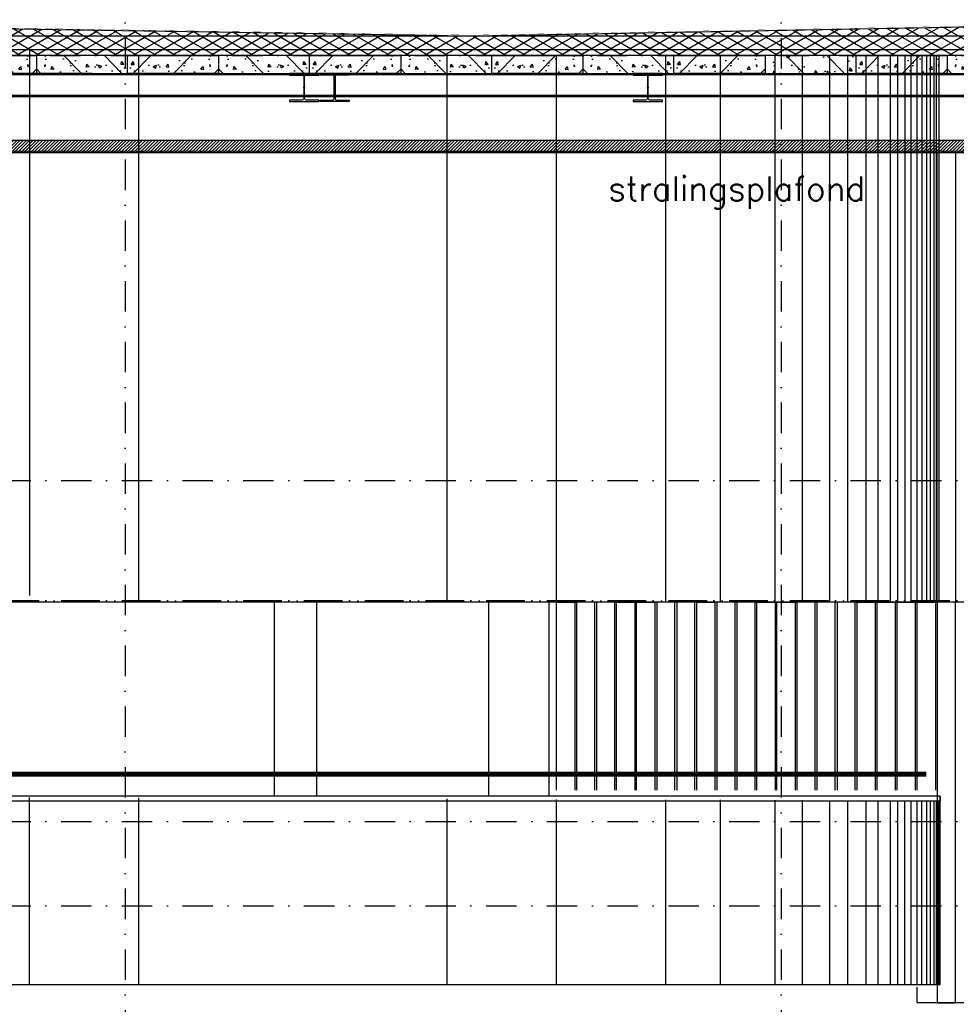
# Model space of a CAD drawing. Extents: x 0 to 317513, y 0 to 193913.
# Tile 21 of 105: x 186953 to 194666, y 94984 to 103090. Entities that reach past the tile are written whole.
import ezdxf

# ---------------------------------------------------------------- set-up
doc = ezdxf.new("R2010")
doc.units = 0
doc.header["$LTSCALE"] = 20
doc.header["$MEASUREMENT"] = 0
doc.header["$PDSIZE"] = -1
for name, pattern in [('DASHDOT', [25, 12.5, -6.25, 0, -6.25]), ('DD1', [2.66667, 1.66667, -0.5, 0, -0.5]), ('HIDDEN', [9.375, 6.25, -3.125])]:
    doc.linetypes.add(name, pattern=pattern)
for name, color, linetype in [('A--01A1_ACEER', 1, 'CONTINUOUS'), ('A--A21--_F-23-', 9, 'CONTINUOUS'), ('A--A23--_F--3-', 9, 'CONTINUOUS'), ('A--A42--_F--3-', 9, 'CONTINUOUS'), ('A--L13D3_VLOEREN', 3, 'CONTINUOUS'), ('A--L13DC4_VLOEREN', 4, 'HIDDEN'), ('A--L21--', 3, 'CONTINUOUS'), ('A--L21--_F-23-', 4, 'CONTINUOUS'), ('A--L22D1_BINNENWAND', 1, 'CONTINUOUS'), ('A--L22D2_BINNENWAND', 2, 'CONTINUOUS'), ('A--L22D3_BINNENWAND', 3, 'CONTINUOUS'), ('A--L28--', 7, 'CONTINUOUS'), ('A--L28--_F--3-', 1, 'CONTINUOUS'), ('A--L28D1_KONSTRUKTIES', 1, 'CONTINUOUS'), ('A--L31--', 2, 'CONTINUOUS'), ('A--L35D1_PLAFONDS', 1, 'CONTINUOUS'), ('A--L42--', 7, 'CONTINUOUS'), ('A--L42--_F--3-', 7, 'CONTINUOUS'), ('A--T$7A8-_STRAMIEN', 8, 'DASHDOT'), ('A--T01A-25_TEKST', 2, 'CONTINUOUS'), ('HOUTENAFDEKKER', 2, 'CONTINUOUS'), ('LEUNING', 10, 'CONTINUOUS'), ('PUIACHTERGROND', 9, 'CONTINUOUS'), ('RONDING', 8, 'CONTINUOUS'), ('STRAMIEN', 8, 'DD1'), ('X--LR---_CP', 7, 'CONTINUOUS')]:
    doc.layers.add(name, color=color, linetype=linetype)
doc.styles.add('HIEMSTRA', font='romans.shx')

# ---------------------------------------------------------------- blocks, each defined once
blk = doc.blocks.new('Q020495-')
at = {"layer": 'A--L28--_F--3-', "color": 4, "linetype": 'Continuous'}
blk.add_lwpolyline([(120, -115), (-120, -115), (-120, -103), (-15.75, -103, 0.4142136), (-3.75, -91), (-3.75, 91, 0.4142136), (-15.75, 103), (-120, 103), (-120, 115), (120, 115), (120, 103), (15.75, 103, 0.4142136), (3.75, 91), (3.75, -91, 0.4142136), (15.75, -103), (120, -103)], format="xyb", close=True, dxfattribs=at)
at = {"layer": 'X--LR---_CP'}
for p in [(-3.75, 0), (0, 0), (3.75, 0)]:
    blk.add_point(p, dxfattribs=at)
blk = doc.blocks.new('*U853')
at = {"layer": 'A--A42--_F--3-', "linetype": 'Continuous'}
h = blk.add_hatch(dxfattribs=at)
h.set_pattern_fill('ALFALINE', color=256, scale=40, angle=45, style=0)
h.set_pattern_definition([(90, (-184599.41, -102002.166), (-40, 7e-15), [])])
h.paths.add_polyline_path([(0, 0), (0, 6.2), (24103.9, 7.2), (24103.9, 1), (24103.9, -5.3), (0, -6.2)])
at = {"layer": 'A--L42--_F--3-', "color": 3, "linetype": 'Continuous'}
for points in [[(0, 0), (0, 6.2), (24103.9, 7.2), (24103.9, 1)], [(0, 0), (0, 6.2), (24103.9, 7.2), (24103.9, 1)], [(0, 0), (0, 6.2), (24103.9, 7.2), (24103.9, 1)], [(0, 0), (0, -6.2), (24103.9, -5.3), (24103.9, 1)]]:
    blk.add_lwpolyline(points, dxfattribs=at)

msp = doc.modelspace()

# ---------------------------------------------------------------- hatches: boundary and pattern name
at = {"layer": 'A--01A1_ACEER', "linetype": 'Continuous'}
h = msp.add_hatch(dxfattribs=at)
h.set_pattern_fill('ANSI31', color=256, scale=150, style=0)
h.set_pattern_definition([(45, (47684.831, 7400.002), (-13.2582521, 13.2582521), [])])
h.paths.add_polyline_path([(184199.4, 101995.9), (209157.3, 101995.9), (209157.3, 102095.9), (184199.4, 102095.9)])
at = {"layer": 'A--A21--_F-23-'}
h = msp.add_hatch(dxfattribs=at)
h.set_pattern_fill('ALFAISO', color=256, scale=80, angle=270, style=0, pattern_type=2)
h.set_pattern_definition([(210, (193102.26, 97310.8), (-40, 69.28203), []), (150, (193102.26, 97310.8), (40, 69.28203), [])])
h.paths.add_polyline_path([(184090.6, 103059.2), (190625.6, 102955.7), (190725.6, 102955.7), (196112.9, 103055.5), (201528.5, 102955.4), (201625.6, 102955.4), (209187, 103079.9), (209187, 102795.2), (184090.6, 102795.9)])
at = {"layer": 'A--A23--_F--3-'}
h = msp.add_hatch(dxfattribs=at)
h.set_pattern_fill('ALFABET', color=256, scale=40, angle=1, style=0, pattern_type=2)
h.set_pattern_definition([(46, (-25613.52, -110), (-172.64155, 166.718), []), (51, (-25613.52, -110), (287.29845, -20.08986), [30, -330]), (356, (-25613.52, -110), (-60.7431, 299.8624), [24, -264]), (101.4514, (-25589.58, -111.67), (226.55556, 279.77237), [25.49608, -280.45684]), (47.1842, (-25614.9, -30), (427.9869, -58.74715), [45, -495]), (97.6356, (-25579.25, -34.9), (367.00786, 396.11265), [38.2441, -420.6852]), (352.1842, (-25614.9, -30), (367.00755, 396.1129), [36, -396]), (22, (-25574.57, -49.3), (241.53712, -156.85604), [30, -330]), (327, (-25574.57, -49.3), (92.24906, 291.7144), [24, -264]), (72.4514, (-25554.44, -62.38), (333.7863, 134.8581), [25.49608, -280.45684]), (38.5, (-25613.52, -110), (2.53928, 133.22215), [0, -260.8, 0, -268, 0, -265]), (8.5, (-25613.52, -110), (102.458415, 159.577135), [0, -152.8, 0, -254.8, 0, -101]), (328.5, (-25702.7, -111.56), (213.65391, -5.29398), [0, -100, 0, -312, 0, -414]), (318.5, (-25742.7, -112.25), (232.54011, 44.1071), [0, -130, 0, -207.2, 0, -294]), (318.5, (-25742.7, -112.25), (232.54011, 44.1071), [0, -130, 0, -207.2, 0, -294])])
h.paths.add_polyline_path([(187090.6, 102645.9), (186340.6, 102645.9), (186340.6, 102795.9), (187090.6, 102795.9)])
h = msp.add_hatch(dxfattribs=at)
h.set_pattern_fill('ALFABET', color=256, scale=40, angle=1, style=0, pattern_type=2)
h.set_pattern_definition([(134, (399794.7, -110), (172.64155, 166.718), []), (129, (399794.7, -110), (-287.29845, -20.08986), [30, -330]), (184, (399794.7, -110), (60.7431, 299.8624), [24, -264]), (78.5486, (399770.76, -111.67), (-226.55556, 279.77237), [25.49608, -280.45684]), (132.8158, (399796.1, -30), (-427.9869, -58.74715), [45, -495]), (82.3644, (399760.43, -34.9), (-367.00786, 396.11265), [38.2441, -420.6852]), (187.8158, (399796.1, -30), (-367.00755, 396.1129), [36, -396]), (158, (399755.75, -49.3), (-241.53712, -156.85604), [30, -330]), (213, (399755.75, -49.3), (-92.24906, 291.7144), [24, -264]), (107.5486, (399735.62, -62.38), (-333.7863, 134.8581), [25.49608, -280.45684]), (141.5, (399794.7, -110), (-2.53928, 133.22215), [0, -260.8, 0, -268, 0, -265]), (171.5, (399794.7, -110), (-102.458415, 159.577135), [0, -152.8, 0, -254.8, 0, -101]), (211.5, (399883.88, -111.56), (-213.65391, -5.29398), [0, -100, 0, -312, 0, -414]), (221.5, (399923.88, -112.25), (-232.54011, 44.1071), [0, -130, 0, -207.2, 0, -294]), (221.5, (399923.88, -112.25), (-232.54011, 44.1071), [0, -130, 0, -207.2, 0, -294])])
h.paths.add_polyline_path([(187090.6, 102645.9), (187840.6, 102645.9), (187840.6, 102795.9), (187090.6, 102795.9)])
h = msp.add_hatch(dxfattribs=at)
h.set_pattern_fill('ALFABET', color=256, scale=40, angle=1, style=0, pattern_type=2)
h.set_pattern_definition([(46, (-24113.52, -110), (-172.64155, 166.718), []), (51, (-24113.52, -110), (287.29845, -20.08986), [30, -330]), (356, (-24113.52, -110), (-60.7431, 299.8624), [24, -264]), (101.4514, (-24089.58, -111.67), (226.55556, 279.77237), [25.49608, -280.45684]), (47.1842, (-24114.9, -30), (427.9869, -58.74715), [45, -495]), (97.6356, (-24079.25, -34.9), (367.00786, 396.11265), [38.2441, -420.6852]), (352.1842, (-24114.9, -30), (367.00755, 396.1129), [36, -396]), (22, (-24074.57, -49.3), (241.53712, -156.85604), [30, -330]), (327, (-24074.57, -49.3), (92.24906, 291.7144), [24, -264]), (72.4514, (-24054.44, -62.38), (333.7863, 134.8581), [25.49608, -280.45684]), (38.5, (-24113.52, -110), (2.53928, 133.22215), [0, -260.8, 0, -268, 0, -265]), (8.5, (-24113.52, -110), (102.458415, 159.577135), [0, -152.8, 0, -254.8, 0, -101]), (328.5, (-24202.7, -111.56), (213.65391, -5.29398), [0, -100, 0, -312, 0, -414]), (318.5, (-24242.7, -112.25), (232.54011, 44.1071), [0, -130, 0, -207.2, 0, -294]), (318.5, (-24242.7, -112.25), (232.54011, 44.1071), [0, -130, 0, -207.2, 0, -294])])
h.paths.add_polyline_path([(188590.6, 102645.9), (187840.6, 102645.9), (187840.6, 102795.9), (188590.6, 102795.9)])
h = msp.add_hatch(dxfattribs=at)
h.set_pattern_fill('ALFABET', color=256, scale=40, angle=1, style=0, pattern_type=2)
h.set_pattern_definition([(134, (401294.7, -110), (172.64155, 166.718), []), (129, (401294.7, -110), (-287.29845, -20.08986), [30, -330]), (184, (401294.7, -110), (60.7431, 299.8624), [24, -264]), (78.5486, (401270.76, -111.67), (-226.55556, 279.77237), [25.49608, -280.45684]), (132.8158, (401296.1, -30), (-427.9869, -58.74715), [45, -495]), (82.3644, (401260.43, -34.9), (-367.00786, 396.11265), [38.2441, -420.6852]), (187.8158, (401296.1, -30), (-367.00755, 396.1129), [36, -396]), (158, (401255.75, -49.3), (-241.53712, -156.85604), [30, -330]), (213, (401255.75, -49.3), (-92.24906, 291.7144), [24, -264]), (107.5486, (401235.62, -62.38), (-333.7863, 134.8581), [25.49608, -280.45684]), (141.5, (401294.7, -110), (-2.53928, 133.22215), [0, -260.8, 0, -268, 0, -265]), (171.5, (401294.7, -110), (-102.458415, 159.577135), [0, -152.8, 0, -254.8, 0, -101]), (211.5, (401383.88, -111.56), (-213.65391, -5.29398), [0, -100, 0, -312, 0, -414]), (221.5, (401423.88, -112.25), (-232.54011, 44.1071), [0, -130, 0, -207.2, 0, -294]), (221.5, (401423.88, -112.25), (-232.54011, 44.1071), [0, -130, 0, -207.2, 0, -294])])
h.paths.add_polyline_path([(188590.6, 102645.9), (189340.6, 102645.9), (189340.6, 102795.9), (188590.6, 102795.9)])
h = msp.add_hatch(dxfattribs=at)
h.set_pattern_fill('ALFABET', color=256, scale=40, angle=1, style=0, pattern_type=2)
h.set_pattern_definition([(46, (-22613.52, -110), (-172.64155, 166.718), []), (51, (-22613.52, -110), (287.29845, -20.08986), [30, -330]), (356, (-22613.52, -110), (-60.7431, 299.8624), [24, -264]), (101.4514, (-22589.58, -111.67), (226.55556, 279.77237), [25.49608, -280.45684]), (47.1842, (-22614.9, -30), (427.9869, -58.74715), [45, -495]), (97.6356, (-22579.25, -34.9), (367.00786, 396.11265), [38.2441, -420.6852]), (352.1842, (-22614.9, -30), (367.00755, 396.1129), [36, -396]), (22, (-22574.57, -49.3), (241.53712, -156.85604), [30, -330]), (327, (-22574.57, -49.3), (92.24906, 291.7144), [24, -264]), (72.4514, (-22554.44, -62.38), (333.7863, 134.8581), [25.49608, -280.45684]), (38.5, (-22613.52, -110), (2.53928, 133.22215), [0, -260.8, 0, -268, 0, -265]), (8.5, (-22613.52, -110), (102.458415, 159.577135), [0, -152.8, 0, -254.8, 0, -101]), (328.5, (-22702.7, -111.56), (213.65391, -5.29398), [0, -100, 0, -312, 0, -414]), (318.5, (-22742.7, -112.25), (232.54011, 44.1071), [0, -130, 0, -207.2, 0, -294]), (318.5, (-22742.7, -112.25), (232.54011, 44.1071), [0, -130, 0, -207.2, 0, -294])])
h.paths.add_polyline_path([(190090.6, 102645.9), (189340.6, 102645.9), (189340.6, 102795.9), (190090.6, 102795.9)])
h = msp.add_hatch(dxfattribs=at)
h.set_pattern_fill('ALFABET', color=256, scale=40, angle=1, style=0, pattern_type=2)
h.set_pattern_definition([(134, (402794.7, -110.22), (172.64155, 166.718), []), (129, (402794.7, -110.22), (-287.29845, -20.08986), [30, -330]), (184, (402794.7, -110.22), (60.7431, 299.8624), [24, -264]), (78.5486, (402770.76, -111.9), (-226.55556, 279.77237), [25.49608, -280.45684]), (132.8158, (402796.1, -30.24), (-427.9869, -58.74715), [45, -495]), (82.3644, (402760.43, -35.13), (-367.00786, 396.11265), [38.2441, -420.6852]), (187.8158, (402796.1, -30.24), (-367.00755, 396.1129), [36, -396]), (158, (402755.75, -49.53), (-241.53712, -156.85604), [30, -330]), (213, (402755.75, -49.53), (-92.24906, 291.7144), [24, -264]), (107.5486, (402735.62, -62.6), (-333.7863, 134.8581), [25.49608, -280.45684]), (141.5, (402794.7, -110.22), (-2.53928, 133.22215), [0, -260.8, 0, -268, 0, -265]), (171.5, (402794.7, -110.22), (-102.458415, 159.577135), [0, -152.8, 0, -254.8, 0, -101]), (211.5, (402883.89, -111.78), (-213.65391, -5.29398), [0, -100, 0, -312, 0, -414]), (221.5, (402923.88, -112.48), (-232.54011, 44.1071), [0, -130, 0, -207.2, 0, -294]), (221.5, (402923.88, -112.48), (-232.54011, 44.1071), [0, -130, 0, -207.2, 0, -294])])
h.paths.add_polyline_path([(190090.6, 102645.7), (190840.6, 102645.7), (190840.6, 102795.7), (190090.6, 102795.7)])
h = msp.add_hatch(dxfattribs=at)
h.set_pattern_fill('ALFABET', color=256, scale=40, angle=1, style=0, pattern_type=2)
h.set_pattern_definition([(46, (-21113.52, -110.22), (-172.64155, 166.718), []), (51, (-21113.52, -110.22), (287.29845, -20.08986), [30, -330]), (356, (-21113.52, -110.22), (-60.7431, 299.8624), [24, -264]), (101.4514, (-21089.57, -111.9), (226.55556, 279.77237), [25.49608, -280.45684]), (47.1842, (-21114.9, -30.24), (427.9869, -58.74715), [45, -495]), (97.6356, (-21079.25, -35.13), (367.00786, 396.11265), [38.2441, -420.6852]), (352.1842, (-21114.9, -30.24), (367.00755, 396.1129), [36, -396]), (22, (-21074.57, -49.53), (241.53712, -156.85604), [30, -330]), (327, (-21074.57, -49.53), (92.24906, 291.7144), [24, -264]), (72.4514, (-21054.44, -62.6), (333.7863, 134.8581), [25.49608, -280.45684]), (38.5, (-21113.52, -110.22), (2.53928, 133.22215), [0, -260.8, 0, -268, 0, -265]), (8.5, (-21113.52, -110.22), (102.458415, 159.577135), [0, -152.8, 0, -254.8, 0, -101]), (328.5, (-21202.7, -111.78), (213.65391, -5.29398), [0, -100, 0, -312, 0, -414]), (318.5, (-21242.7, -112.48), (232.54011, 44.1071), [0, -130, 0, -207.2, 0, -294]), (318.5, (-21242.7, -112.48), (232.54011, 44.1071), [0, -130, 0, -207.2, 0, -294])])
h.paths.add_polyline_path([(191590.6, 102645.7), (190840.6, 102645.7), (190840.6, 102795.7), (191590.6, 102795.7)])
h = msp.add_hatch(dxfattribs=at)
h.set_pattern_fill('ALFABET', color=256, scale=40, angle=1, style=0, pattern_type=2)
h.set_pattern_definition([(134, (404294.7, -110.22), (172.64155, 166.718), []), (129, (404294.7, -110.22), (-287.29845, -20.08986), [30, -330]), (184, (404294.7, -110.22), (60.7431, 299.8624), [24, -264]), (78.5486, (404270.76, -111.9), (-226.55556, 279.77237), [25.49608, -280.45684]), (132.8158, (404296.1, -30.24), (-427.9869, -58.74715), [45, -495]), (82.3644, (404260.43, -35.13), (-367.00786, 396.11265), [38.2441, -420.6852]), (187.8158, (404296.1, -30.24), (-367.00755, 396.1129), [36, -396]), (158, (404255.75, -49.53), (-241.53712, -156.85604), [30, -330]), (213, (404255.75, -49.53), (-92.24906, 291.7144), [24, -264]), (107.5486, (404235.62, -62.6), (-333.7863, 134.8581), [25.49608, -280.45684]), (141.5, (404294.7, -110.22), (-2.53928, 133.22215), [0, -260.8, 0, -268, 0, -265]), (171.5, (404294.7, -110.22), (-102.458415, 159.577135), [0, -152.8, 0, -254.8, 0, -101]), (211.5, (404383.89, -111.78), (-213.65391, -5.29398), [0, -100, 0, -312, 0, -414]), (221.5, (404423.88, -112.48), (-232.54011, 44.1071), [0, -130, 0, -207.2, 0, -294]), (221.5, (404423.88, -112.48), (-232.54011, 44.1071), [0, -130, 0, -207.2, 0, -294])])
h.paths.add_polyline_path([(191590.6, 102645.7), (192340.6, 102645.7), (192340.6, 102795.7), (191590.6, 102795.7)])
h = msp.add_hatch(dxfattribs=at)
h.set_pattern_fill('ALFABET', color=256, scale=40, angle=1, style=0, pattern_type=2)
h.set_pattern_definition([(46, (-19613.52, -110), (-172.64155, 166.718), []), (51, (-19613.52, -110), (287.29845, -20.08986), [30, -330]), (356, (-19613.52, -110), (-60.7431, 299.8624), [24, -264]), (101.4514, (-19589.58, -111.67), (226.55556, 279.77237), [25.49608, -280.45684]), (47.1842, (-19614.9, -30), (427.9869, -58.74715), [45, -495]), (97.6356, (-19579.25, -34.9), (367.00786, 396.11265), [38.2441, -420.6852]), (352.1842, (-19614.9, -30), (367.00755, 396.1129), [36, -396]), (22, (-19574.57, -49.3), (241.53712, -156.85604), [30, -330]), (327, (-19574.57, -49.3), (92.24906, 291.7144), [24, -264]), (72.4514, (-19554.44, -62.38), (333.7863, 134.8581), [25.49608, -280.45684]), (38.5, (-19613.52, -110), (2.53928, 133.22215), [0, -260.8, 0, -268, 0, -265]), (8.5, (-19613.52, -110), (102.458415, 159.577135), [0, -152.8, 0, -254.8, 0, -101]), (328.5, (-19702.7, -111.56), (213.65391, -5.29398), [0, -100, 0, -312, 0, -414]), (318.5, (-19742.7, -112.25), (232.54011, 44.1071), [0, -130, 0, -207.2, 0, -294]), (318.5, (-19742.7, -112.25), (232.54011, 44.1071), [0, -130, 0, -207.2, 0, -294])])
h.paths.add_polyline_path([(193090.6, 102645.9), (192340.6, 102645.9), (192340.6, 102795.9), (193090.6, 102795.9)])
h = msp.add_hatch(dxfattribs=at)
h.set_pattern_fill('ALFABET', color=256, scale=40, angle=1, style=0, pattern_type=2)
h.set_pattern_definition([(134, (405794.7, -162.16), (172.64155, 166.718), []), (129, (405794.7, -162.16), (-287.29845, -20.08986), [30, -330]), (184, (405794.7, -162.16), (60.7431, 299.8624), [24, -264]), (78.5486, (405770.76, -163.84), (-226.55556, 279.77237), [25.49608, -280.45684]), (132.8158, (405796.1, -82.17), (-427.9869, -58.74715), [45, -495]), (82.3644, (405760.43, -87.07), (-367.00786, 396.11265), [38.2441, -420.6852]), (187.8158, (405796.1, -82.17), (-367.00755, 396.1129), [36, -396]), (158, (405755.75, -101.47), (-241.53712, -156.85604), [30, -330]), (213, (405755.75, -101.47), (-92.24906, 291.7144), [24, -264]), (107.5486, (405735.62, -114.55), (-333.7863, 134.8581), [25.49608, -280.45684]), (141.5, (405794.7, -162.16), (-2.53928, 133.22215), [0, -260.8, 0, -268, 0, -265]), (171.5, (405794.7, -162.16), (-102.458415, 159.577135), [0, -152.8, 0, -254.8, 0, -101]), (211.5, (405883.88, -163.72), (-213.65391, -5.29398), [0, -100, 0, -312, 0, -414]), (221.5, (405923.88, -164.42), (-232.54011, 44.1071), [0, -130, 0, -207.2, 0, -294]), (221.5, (405923.88, -164.42), (-232.54011, 44.1071), [0, -130, 0, -207.2, 0, -294])])
h.paths.add_polyline_path([(193090.6, 102645.9), (193840.6, 102645.9), (193840.6, 102795.9), (193090.6, 102795.9)])
h = msp.add_hatch(dxfattribs=at)
h.set_pattern_fill('ALFABET', color=256, scale=40, angle=1, style=0, pattern_type=2)
h.set_pattern_definition([(46, (-18113.52, -110), (-172.64155, 166.718), []), (51, (-18113.52, -110), (287.29845, -20.08986), [30, -330]), (356, (-18113.52, -110), (-60.7431, 299.8624), [24, -264]), (101.4514, (-18089.58, -111.67), (226.55556, 279.77237), [25.49608, -280.45684]), (47.1842, (-18114.9, -30), (427.9869, -58.74715), [45, -495]), (97.6356, (-18079.25, -34.9), (367.00786, 396.11265), [38.2441, -420.6852]), (352.1842, (-18114.9, -30), (367.00755, 396.1129), [36, -396]), (22, (-18074.57, -49.3), (241.53712, -156.85604), [30, -330]), (327, (-18074.57, -49.3), (92.24906, 291.7144), [24, -264]), (72.4514, (-18054.44, -62.38), (333.7863, 134.8581), [25.49608, -280.45684]), (38.5, (-18113.52, -110), (2.53928, 133.22215), [0, -260.8, 0, -268, 0, -265]), (8.5, (-18113.52, -110), (102.458415, 159.577135), [0, -152.8, 0, -254.8, 0, -101]), (328.5, (-18202.7, -111.56), (213.65391, -5.29398), [0, -100, 0, -312, 0, -414]), (318.5, (-18242.7, -112.25), (232.54011, 44.1071), [0, -130, 0, -207.2, 0, -294]), (318.5, (-18242.7, -112.25), (232.54011, 44.1071), [0, -130, 0, -207.2, 0, -294])])
h.paths.add_polyline_path([(194590.6, 102645.9), (193840.6, 102645.9), (193840.6, 102795.9), (194590.6, 102795.9)])
h = msp.add_hatch(dxfattribs=at)
h.set_pattern_fill('ALFABET', color=256, scale=40, angle=1, style=0, pattern_type=2)
h.set_pattern_definition([(134, (407294.7, -110), (172.64155, 166.718), []), (129, (407294.7, -110), (-287.29845, -20.08986), [30, -330]), (184, (407294.7, -110), (60.7431, 299.8624), [24, -264]), (78.5486, (407270.76, -111.67), (-226.55556, 279.77237), [25.49608, -280.45684]), (132.8158, (407296.1, -30), (-427.9869, -58.74715), [45, -495]), (82.3644, (407260.43, -34.9), (-367.00786, 396.11265), [38.2441, -420.6852]), (187.8158, (407296.1, -30), (-367.00755, 396.1129), [36, -396]), (158, (407255.75, -49.3), (-241.53712, -156.85604), [30, -330]), (213, (407255.75, -49.3), (-92.24906, 291.7144), [24, -264]), (107.5486, (407235.62, -62.38), (-333.7863, 134.8581), [25.49608, -280.45684]), (141.5, (407294.7, -110), (-2.53928, 133.22215), [0, -260.8, 0, -268, 0, -265]), (171.5, (407294.7, -110), (-102.458415, 159.577135), [0, -152.8, 0, -254.8, 0, -101]), (211.5, (407383.88, -111.56), (-213.65391, -5.29398), [0, -100, 0, -312, 0, -414]), (221.5, (407423.88, -112.25), (-232.54011, 44.1071), [0, -130, 0, -207.2, 0, -294]), (221.5, (407423.88, -112.25), (-232.54011, 44.1071), [0, -130, 0, -207.2, 0, -294])])
h.paths.add_polyline_path([(194590.6, 102645.9), (195340.6, 102645.9), (195340.6, 102795.9), (194590.6, 102795.9)])

# ---------------------------------------------------------------- linework, layer by layer
at = {"layer": 'A--L13D3_VLOEREN'}
for p, q in [((168057.3, 102960), (209187, 102955.2)), ((168047.3, 102844.2), (209187, 102845.2))]:
    msp.add_line(p, q, dxfattribs=at)
at = {"layer": 'A--L13DC4_VLOEREN', "const_width": 1}
msp.add_lwpolyline([(186365.1, 103027.8), (184090.6, 103064.2), (190675.6, 102958.7), (196112.1, 103058.5), (201577.1, 102958.4), (209189.5, 103083.1), (201575.6, 102962.7), (196111.7, 103062.3), (193862.7, 103020.8), (190675.6, 102963), (185832, 103036.3), (184090.6, 103064.2), (184090.6, 103064.2), (184090.6, 103064.2), (180622.3, 102964.8), (175242.7, 103064.2), (169822.3, 102965.1), (168065.1, 102994.8), (168061.1, 102994.8), (168061, 103061.7)], dxfattribs=at)
at = {"layer": 'A--L21--'}
msp.add_lwpolyline([(184090.6, 103059.2), (190625.6, 102955.7), (190725.6, 102955.7), (196112.9, 103055.5), (201528.5, 102955.4), (201625.6, 102955.4), (201625.6, 102955.4), (209187, 103079.9), (209187, 102795.2), (184090.6, 102795.9)], close=True, dxfattribs=at)
at = {"layer": 'A--L21--_F-23-', "linetype": 'Continuous'}
for points in [[(187090.6, 102645.9), (186340.6, 102645.9), (186340.6, 102795.9), (187090.6, 102795.9)], [(187090.6, 102645.9), (187840.6, 102645.9), (187840.6, 102795.9), (187090.6, 102795.9)], [(188590.6, 102645.9), (187840.6, 102645.9), (187840.6, 102795.9), (188590.6, 102795.9)], [(188590.6, 102645.9), (189340.6, 102645.9), (189340.6, 102795.9), (188590.6, 102795.9)], [(190090.6, 102645.9), (189340.6, 102645.9), (189340.6, 102795.9), (190090.6, 102795.9)], [(190090.6, 102645.7), (190840.6, 102645.7), (190840.6, 102795.7), (190090.6, 102795.7)], [(191590.6, 102645.7), (190840.6, 102645.7), (190840.6, 102795.7), (191590.6, 102795.7)], [(191590.6, 102645.7), (192340.6, 102645.7), (192340.6, 102795.7), (191590.6, 102795.7)], [(193090.6, 102645.9), (192340.6, 102645.9), (192340.6, 102795.9), (193090.6, 102795.9)], [(193090.6, 102645.9), (193840.6, 102645.9), (193840.6, 102795.9), (193090.6, 102795.9)], [(194590.6, 102645.9), (193840.6, 102645.9), (193840.6, 102795.9), (194590.6, 102795.9)], [(194590.6, 102645.9), (195340.6, 102645.9), (195340.6, 102795.9), (194590.6, 102795.9)]]:
    msp.add_lwpolyline(points, close=True, dxfattribs=at)
at = {"layer": 'A--L22D1_BINNENWAND'}
for points in [[(194508.3, 101995.9), (194658.3, 101995.9), (194658.3, 98295.9), (194508.3, 98295.9)], [(194508.3, 94997.3), (194658.3, 94997.3), (194658.3, 98295.9), (194508.3, 98295.9)]]:
    msp.add_lwpolyline(points, close=True, dxfattribs=at)
for points in [[(191373.3, 96747.5), (191373.3, 98295.9), (191523.3, 98295.9), (191523.3, 96747.6)], [(191688.3, 96747.6), (191688.3, 98295.9), (191538.3, 98295.9), (191538.3, 96747.6)], [(191853.3, 96747.6), (191853.3, 98295.9), (191703.3, 98295.9), (191703.3, 96747.6)], [(191868.3, 96747.6), (191868.3, 98295.9), (192018.3, 98295.9), (192018.3, 96747.7)], [(192033.3, 96747.7), (192033.3, 98295.9), (192183.3, 98295.9), (192183.3, 96747.7)], [(192348.3, 96747.7), (192348.3, 98295.9), (192198.3, 98295.9), (192198.3, 96747.7)], [(192513.3, 96747.7), (192513.3, 98295.9), (192363.3, 98295.9), (192363.3, 96747.8)], [(192528.3, 96747.7), (192528.3, 98295.9), (192678.3, 98295.9), (192678.3, 96747.7)], [(192843.3, 96747.7), (192843.3, 98295.9), (192693.3, 98295.9), (192693.3, 96747.7)], [(193008.3, 96747.6), (193008.3, 98295.9), (192858.3, 98295.9), (192858.3, 96747.7)], [(193023.3, 96747.6), (193023.3, 98295.9), (193173.3, 98295.9), (193173.3, 96747.6)], [(193188.3, 96747.6), (193188.3, 98295.9), (193338.3, 98295.9), (193338.3, 96747.6)], [(193503.3, 96747.5), (193503.3, 98295.9), (193353.3, 98295.9), (193353.3, 96747.6)], [(193668.3, 96747.5), (193668.3, 98295.9), (193518.3, 98295.9), (193518.3, 96747.5)], [(193833.3, 96747.5), (193833.3, 98295.9), (193683.3, 98295.9), (193683.3, 96747.5)], [(193848.3, 96747.5), (193848.3, 98295.9), (193998.3, 98295.9), (193998.3, 96747.4)], [(194013.3, 96747.4), (194013.3, 98295.9), (194163.3, 98295.9), (194163.3, 96747.4)], [(194178.3, 96747.4), (194178.3, 98295.9), (194328.3, 98295.9), (194328.3, 96747.4)], [(194343.3, 96747.4), (194343.3, 98295.9), (194493.3, 98295.9), (194493.3, 96747.3)]]:
    msp.add_lwpolyline(points, dxfattribs=at)
at = {"layer": 'A--L22D2_BINNENWAND'}
for p, q in [((189047.3, 98295.9), (189047.3, 96698.5)), ((189397.3, 98295.9), (189397.3, 96698.4)), ((190816, 96697.6), (190816.2, 98297.6))]:
    msp.add_line(p, q, dxfattribs=at)
at = {"layer": 'A--L22D3_BINNENWAND'}
for p, q in [((194523.6, 98295.9), (184211, 98295.9)), ((191313.2, 96697.6), (191313.4, 98297.6)), ((209170.7, 98295.9), (194536.9, 98295.9)), ((184195.3, 95145.9), (194532.9, 95145.9)), ((194342.9, 94998.4), (194342.9, 95125)), ((194342.9, 94998.4), (216887.7, 94997.2))]:
    msp.add_line(p, q, dxfattribs=at)
at = {"layer": 'A--L28D1_KONSTRUKTIES'}
for p, q in [((187548.8, 102646), (184240.6, 102646)), ((209070, 102635.9), (184240.6, 102635.9)), ((209191.1, 102464.8), (184240.6, 102464.8)), ((209191.1, 102455.3), (184240.6, 102455.3))]:
    msp.add_line(p, q, dxfattribs=at)
at = {"layer": 'A--L31--'}
for p, q in [((186959.6, 101995.9), (189335.6, 101995.9)), ((191991.6, 101995.9), (189515.6, 101995.9)), ((192259.6, 101995.9), (194735.6, 101995.9))]:
    msp.add_line(p, q, dxfattribs=at)
at = {"layer": 'A--L35D1_PLAFONDS', "linetype": 'Continuous'}
msp.add_lwpolyline([(184199.4, 101995.9), (209157.3, 101995.9), (209157.3, 102095.9), (184199.4, 102095.9)], close=True, dxfattribs=at)
at = {"layer": 'A--T$7A8-_STRAMIEN', "color": 8}
msp.add_line((246123.5, 98304.4), (144211.7, 98304.4), dxfattribs=at)
at = {"layer": 'HOUTENAFDEKKER'}
for p, q in [((184207.7, 96659.1), (194533.3, 96659.1)), ((194532.9, 96697.3), (184208.6, 96699.6)), ((194532.9, 96696.9), (184208.6, 96699.1)), ((194532.9, 96696.9), (184208.6, 96699.1)), ((194532.9, 96697.3), (184209.7, 96699.6)), ((184209.7, 96659.6), (194533.3, 96659.6)), ((194533.3, 96696.9), (194533.3, 96659.1))]:
    msp.add_line(p, q, dxfattribs=at)
at = {"layer": 'LEUNING'}
for p, q in [((184149.3, 96895.9), (194416.4, 96895.9)), ((194416.4, 96860.9), (184149.3, 96860.9))]:
    msp.add_line(p, q, dxfattribs=at)
at = {"layer": 'PUIACHTERGROND'}
for p, q in [((184149.3, 96893.9), (194416.4, 96893.9)), ((184149.3, 96891.9), (194416.4, 96891.9)), ((184149.3, 96887.9), (194416.4, 96887.9)), ((184149.3, 96883.9), (194416.4, 96883.9)), ((184149.3, 96875.9), (194416.4, 96875.9)), ((184149.3, 96867.9), (194416.4, 96867.9))]:
    msp.add_line(p, q, dxfattribs=at)
at = {"layer": 'RONDING'}
for p, q in [((187035, 98350.7), (187035, 102852)), ((187935, 98298.3), (187935, 102799.7)), ((190473.6, 98298.3), (190473.6, 102799.5)), ((191373.6, 98298.5), (191373.6, 102799.5)), ((192273.6, 98298.7), (192273.6, 102799.4)), ((192723.6, 98298.8), (192723.6, 102799.4)), ((193173.6, 98298), (193173.6, 102799.3)), ((193398.6, 98298), (193398.6, 102799.3)), ((193623.6, 98299), (193623.6, 102799.3)), ((193773.6, 98299), (193773.6, 102799.3)), ((193923.6, 98299.1), (193923.6, 102799.3)), ((194023.6, 98299.1), (194023.6, 102799.3)), ((194123.6, 98297.9), (194123.6, 102799.3)), ((194183.6, 98297.9), (194183.6, 102799.3)), ((194243.6, 98297.9), (194243.6, 102799.2)), ((194293.6, 98297.9), (194293.6, 102799.2)), ((194343.6, 98297.8), (194343.6, 102799.2)), ((194383.6, 98297.8), (194383.6, 102799.2)), ((194423.6, 98297.8), (194423.6, 102799.2)), ((194453.6, 98297.8), (194453.6, 102799.2)), ((194483.6, 98297.8), (194483.6, 102799.2)), ((194503.6, 98297.8), (194503.6, 102799.2)), ((194523.6, 98297.8), (194523.6, 102799.2)), ((187034.3, 95145.9), (187034.3, 96687.9)), ((187934.3, 95145.9), (187934.3, 96684.4)), ((190472.9, 95145.9), (190472.9, 96674.7)), ((191372.9, 95145.9), (191372.9, 96671.2)), ((192272.9, 95145.9), (192272.9, 96667.8)), ((192722.9, 95145.9), (192722.9, 96666.1)), ((193172.9, 95145.9), (193172.9, 96664.4)), ((193397.9, 95145.9), (193397.9, 96663.5)), ((193622.9, 95145.9), (193622.9, 96662.6)), ((193772.9, 95145.9), (193772.9, 96662.1)), ((193922.9, 95146), (193922.9, 96661.5)), ((194022.9, 95146), (194022.9, 96661.1)), ((194122.9, 95144.8), (194122.9, 96660.7)), ((194182.9, 95144.8), (194182.9, 96660.5)), ((194242.9, 95144.8), (194242.9, 96660.3)), ((194292.9, 95145.9), (194292.9, 96660.1)), ((194342.9, 95145.9), (194342.9, 96659.9)), ((194382.9, 95145.9), (194382.9, 96659.7)), ((194422.9, 95145.9), (194422.9, 96659.6)), ((194452.9, 95145.9), (194452.9, 96659.4)), ((194482.9, 95145.9), (194482.9, 96659.3)), ((194502.9, 95145.9), (194502.9, 96659.3)), ((194522.9, 95145.9), (194522.9, 96659.2)), ((194532.9, 95145.9), (194532.9, 96696.9)), ((194532.9, 95145.9), (194532.9, 96032.5))]:
    msp.add_line(p, q, dxfattribs=at)
at = {"layer": 'STRAMIEN', "linetype": 'DASHDOT'}
for p, q in [((187822.3, 109939.1), (187822.3, 90566.6)), ((193222.3, 109939.1), (193222.3, 90566.6)), ((139193.8, 102795.9), (241970.6, 102795.9)), ((139283.9, 99295.9), (241970.6, 99295.9)), ((139283.9, 98307.9), (241970.6, 98307.9)), ((139283.9, 96489.1), (241970.6, 96489.1)), ((139283.9, 95795.9), (241970.6, 95795.9))]:
    msp.add_line(p, q, dxfattribs=at)

# ---------------------------------------------------------------- block references
at = {"layer": 'A--L28--', "xscale": -1}
for p in [(189295.6, 102531), (192125.6, 102530.8)]:
    msp.add_blockref('Q020495-', p, dxfattribs=at)
at = {"layer": 'A--L28--'}
msp.add_blockref('Q020495-', (189545.6, 102531), dxfattribs=at)
at = {"layer": 'A--L42--'}
msp.add_blockref('*U853', (184599.4, 102002.2), dxfattribs=at)

# ---------------------------------------------------------------- texts
at = {"layer": 'A--T01A-25_TEKST', "style": 'HIEMSTRA'}
msp.add_text('stralingsplafond', height=200, dxfattribs=at).set_placement((191799.2, 101598.8))

doc.saveas('drawing.dxf')
